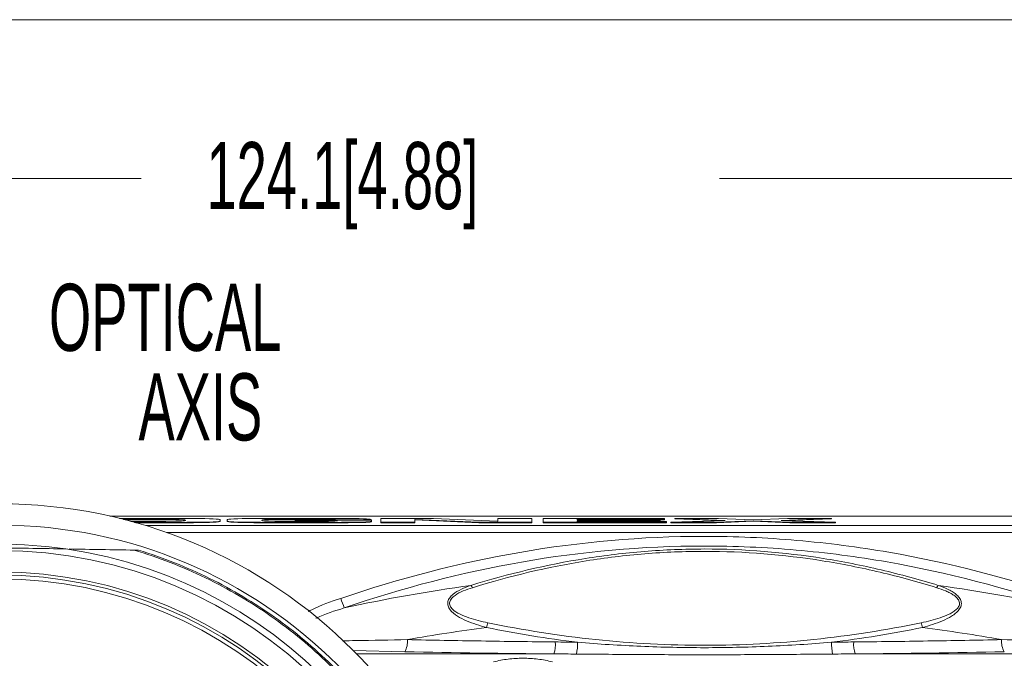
# Model space of a CAD drawing. Header units: millimetres. Extents: x 10 to 277, y 8 to 208.
# Tile 16 of 24: x 62 to 93, y 188 to 208. Entities that reach past the tile are written whole.
import ezdxf

# ---------------------------------------------------------------- set-up
doc = ezdxf.new("R2010")
doc.units = ezdxf.units.MM
doc.styles.add('SLDTEXTSTYLE1', font='TXT', dxfattribs={"width": 0.605})
doc.dimstyles.new('SLDDIMSTYLE0', dxfattribs={"dimtxt": 2.054655, "dimasz": 3, "dimexe": 0, "dimexo": 0.0625, "dimgap": 0.513664, "dimtad": 0, "dimtih": 1, "dimtoh": 1, "dimlfac": 2, "dimrnd": 1e-09, "dimzin": 12, "dimdsep": 46, "dimtxsty": 'SLDTEXTSTYLE1', "dimsah": 1, "dimcen": 0.09, "dimadec": 0, "dimazin": 0, "dimtfac": 1, "dimtofl": 0, "dimtmove": 0, "dimatfit": 3, "dimfxl": 1, "dimfrac": 2, "dimtolj": 1, "dimtzin": 12, "dimarcsym": 0})
doc.dimstyles.new('SLDDIMSTYLE2', dxfattribs={"dimtxt": 2.054655, "dimasz": 3, "dimexe": 0, "dimexo": 0.0625, "dimgap": 0.513664, "dimtad": 0, "dimtih": 1, "dimtoh": 1, "dimlfac": 2, "dimrnd": 1e-09, "dimzin": 4, "dimdsep": 46, "dimtxsty": 'SLDTEXTSTYLE1', "dimsah": 1, "dimcen": 0, "dimadec": 0, "dimazin": 0, "dimtfac": 1, "dimtofl": 0, "dimtmove": 0, "dimatfit": 3, "dimfxl": 1, "dimfrac": 2, "dimtolj": 1, "dimtzin": 12, "dimarcsym": 0})

# ---------------------------------------------------------------- blocks, each defined once
blk = doc.blocks.new('*D16')
at = {"color": 7, "linetype": 'Continuous', "lineweight": 0}
for p, q in [((46.071, 191.999), (46.071, 204.182)), ((108.654, 186.831), (108.654, 204.182)), ((46.071, 202.682), (66.035, 202.682)), ((108.654, 202.682), (84.261, 202.682))]:
    blk.add_line(p, q, dxfattribs=at)
for points in [[(46.071, 202.682), (49.071, 202.174), (49.071, 203.19)], [(108.654, 202.682), (105.654, 203.19), (105.654, 202.174)]]:
    blk.add_solid(points, dxfattribs=at)
at = {"color": 7, "linetype": 'Continuous', "lineweight": 0, "insert": (68.093, 203.834), "char_height": 2.11667, "attachment_point": 1, "style": 'SLDTEXTSTYLE1'}
blk.add_mtext('124.1[4.88]', dxfattribs=at)
blk = doc.blocks.new('*D19')
at = {"color": 7, "linetype": 'Continuous', "lineweight": 0}
for p, q in [((51.731, 164.379), (42.84, 153.267)), ((28.946, 154.608), (28.946, 151.927)), ((28.946, 154.608), (29.416, 154.608)), ((36.313, 154.608), (35.843, 154.608)), ((36.313, 154.608), (36.313, 151.927)), ((42.84, 153.267), (38.84, 153.267)), ((28.946, 151.927), (29.416, 151.927)), ((36.313, 151.927), (35.843, 151.927))]:
    blk.add_line(p, q, dxfattribs=at)
blk.add_solid([(51.731, 164.379), (49.46, 162.354), (50.254, 161.719)], dxfattribs=at)
at = {"color": 7, "linetype": 'Continuous', "lineweight": 0, "char_height": 2.1167, "attachment_point": 1, "style": 'SLDTEXTSTYLE1'}
for s, insert in [('%%c', (19.524, 154.419)), ('63.0', (22.52, 154.419)), ('2.48', (29.886, 154.419))]:
    blk.add_mtext(s, dxfattribs=dict(at, insert=insert))
blk = doc.blocks.new('SW_NOTE_10')
at = {"color": 0, "linetype": 'Continuous', "lineweight": 0, "char_height": 2.1167, "attachment_point": 1, "style": 'SLDTEXTSTYLE1'}
for s, insert in [('OPTICAL', (0, 2.729)), ('AXIS', (2.822, -0.094))]:
    blk.add_mtext(s, dxfattribs=dict(at, insert=insert))

msp = doc.modelspace()

# ---------------------------------------------------------------- linework, layer by layer
at = {"color": 7, "linetype": 'Continuous', "lineweight": 15}
for p, q in [((10.0878, 207.6921), (270.0878, 207.6921)), ((65.0509, 192.0375), (98.6459, 192.0375)), ((66.9889, 191.966), (65.3528, 191.966)), ((65.4778, 191.9345), (65.5017, 191.9346)), ((65.5017, 191.9346), (66.7571, 191.9346)), ((65.5017, 191.9346), (65.5017, 191.9284)), ((65.5267, 191.9219), (66.7571, 191.9219)), ((66.8151, 191.8726), (65.7121, 191.8726)), ((65.8256, 191.8412), (66.9889, 191.8412)), ((65.8706, 191.8286), (66.9889, 191.8286)), ((66.7571, 191.9346), (67.0438, 191.9335)), ((66.7571, 191.9346), (66.7571, 191.9219)), ((66.7571, 191.9219), (67.0438, 191.9208)), ((67.1247, 191.8739), (66.8151, 191.8726)), ((67.2424, 191.9657), (66.9889, 191.966)), ((66.9889, 191.8412), (67.2424, 191.8415)), ((66.9889, 191.8412), (66.9889, 191.8286)), ((66.9889, 191.8286), (67.2424, 191.8288)), ((67.0438, 191.9335), (67.2374, 191.9304)), ((67.0438, 191.9335), (67.0438, 191.9208)), ((67.0438, 191.9208), (67.2374, 191.9177)), ((67.3118, 191.8782), (67.1247, 191.8739)), ((67.2374, 191.9304), (67.3547, 191.9253)), ((67.2374, 191.9304), (67.2374, 191.9177)), ((67.2374, 191.9177), (67.3547, 191.9127)), ((67.4757, 191.965), (67.2424, 191.9657)), ((67.2424, 191.8415), (67.4757, 191.8422)), ((67.2424, 191.8415), (67.2424, 191.8288)), ((67.2424, 191.8288), (67.4757, 191.8295)), ((67.4037, 191.8858), (67.3118, 191.8782)), ((67.3547, 191.9253), (67.4127, 191.9186)), ((67.3547, 191.9253), (67.3547, 191.9127)), ((67.3547, 191.9127), (67.4127, 191.9059)), ((67.4283, 191.897), (67.4037, 191.8858)), ((67.4127, 191.9186), (67.4283, 191.9102)), ((67.4127, 191.9186), (67.4127, 191.9059)), ((67.4127, 191.9059), (67.4283, 191.8975)), ((67.4283, 191.9102), (67.4283, 191.897)), ((67.688, 191.9637), (67.4757, 191.965)), ((67.4757, 191.8422), (67.688, 191.8435)), ((67.4757, 191.8422), (67.4757, 191.8295)), ((67.4757, 191.8295), (67.688, 191.8308)), ((67.8784, 191.9617), (67.688, 191.9637)), ((67.688, 191.8435), (67.8784, 191.8455)), ((67.688, 191.8435), (67.688, 191.8308)), ((67.688, 191.8308), (67.8784, 191.8328)), ((68.0461, 191.959), (67.8784, 191.9617)), ((67.8784, 191.8455), (68.0461, 191.8483)), ((67.8784, 191.8455), (67.8784, 191.8328)), ((67.8784, 191.8328), (68.0461, 191.8356)), ((68.1902, 191.9554), (68.0461, 191.959)), ((68.0461, 191.8483), (68.1902, 191.8518)), ((68.0461, 191.8483), (68.0461, 191.8356)), ((68.0461, 191.8356), (68.1902, 191.8392)), ((68.3101, 191.9509), (68.1902, 191.9554)), ((68.1902, 191.8518), (68.3101, 191.8564)), ((68.1902, 191.8518), (68.1902, 191.8392)), ((68.1902, 191.8392), (68.3101, 191.8437)), ((68.4047, 191.9453), (68.3101, 191.9509)), ((68.3101, 191.8564), (68.4047, 191.8619)), ((68.3101, 191.8564), (68.3101, 191.8437)), ((68.3101, 191.8437), (68.4047, 191.8492)), ((68.4733, 191.9387), (68.4047, 191.9453)), ((68.4047, 191.8619), (68.4733, 191.8685)), ((68.4047, 191.8619), (68.4047, 191.8492)), ((68.4047, 191.8492), (68.4733, 191.8558)), ((68.5151, 191.9309), (68.4733, 191.9387)), ((68.4733, 191.8685), (68.5151, 191.8763)), ((68.4733, 191.8685), (68.4733, 191.8558)), ((68.4733, 191.8558), (68.5151, 191.8636)), ((68.5292, 191.9218), (68.5151, 191.9309)), ((68.5151, 191.8763), (68.5292, 191.8854)), ((68.5151, 191.8763), (68.5151, 191.8636)), ((68.5151, 191.8636), (68.5292, 191.8727)), ((68.5292, 191.8854), (68.5292, 191.9218)), ((68.5292, 191.8854), (68.5292, 191.8727)), ((68.7552, 191.9309), (68.7411, 191.9218)), ((68.7411, 191.9218), (68.7411, 191.8854)), ((68.7411, 191.8854), (68.7552, 191.8763)), ((68.7411, 191.8854), (68.7411, 191.8727)), ((68.7411, 191.8727), (68.7552, 191.8636)), ((68.797, 191.9387), (68.7552, 191.9309)), ((68.7552, 191.8763), (68.797, 191.8685)), ((68.7552, 191.8763), (68.7552, 191.8636)), ((68.7552, 191.8636), (68.797, 191.8558)), ((68.8656, 191.9453), (68.797, 191.9387)), ((68.797, 191.8685), (68.8656, 191.8619)), ((68.797, 191.8685), (68.797, 191.8558)), ((68.797, 191.8558), (68.8656, 191.8492)), ((68.9602, 191.9509), (68.8656, 191.9453)), ((68.8656, 191.8619), (68.9602, 191.8564)), ((68.8656, 191.8619), (68.8656, 191.8492)), ((68.8656, 191.8492), (68.9602, 191.8437)), ((69.08, 191.9554), (68.9602, 191.9509)), ((68.9602, 191.8564), (69.08, 191.8518)), ((68.9602, 191.8564), (68.9602, 191.8437)), ((68.9602, 191.8437), (69.08, 191.8392)), ((69.2242, 191.959), (69.08, 191.9554)), ((69.08, 191.8518), (69.2242, 191.8483)), ((69.08, 191.8518), (69.08, 191.8392)), ((69.08, 191.8392), (69.2242, 191.8356)), ((69.3919, 191.9617), (69.2242, 191.959)), ((69.2242, 191.8483), (69.3919, 191.8455)), ((69.2242, 191.8483), (69.2242, 191.8356)), ((69.2242, 191.8356), (69.3919, 191.8328)), ((69.5823, 191.9637), (69.3919, 191.9617)), ((69.3919, 191.8455), (69.5823, 191.8435)), ((69.3919, 191.8455), (69.3919, 191.8328)), ((69.3919, 191.8328), (69.5823, 191.8308)), ((69.7946, 191.965), (69.5823, 191.9637)), ((69.5823, 191.8435), (69.7946, 191.8422)), ((69.5823, 191.8435), (69.5823, 191.8308)), ((69.5823, 191.8308), (69.7946, 191.8295)), ((70.0279, 191.9657), (69.7946, 191.965)), ((69.7946, 191.8422), (70.0279, 191.8415)), ((69.7946, 191.8422), (69.7946, 191.8295)), ((69.7946, 191.8295), (70.0279, 191.8288)), ((69.842, 191.9112), (69.8609, 191.9219)), ((69.842, 191.896), (69.842, 191.9112)), ((69.842, 191.8985), (69.8609, 191.9092)), ((69.8609, 191.8854), (69.842, 191.896)), ((69.8609, 191.9219), (69.9259, 191.9292)), ((69.8609, 191.9219), (69.8609, 191.9092)), ((69.8609, 191.9092), (69.9259, 191.9165)), ((69.9259, 191.8781), (69.8609, 191.8854)), ((69.9259, 191.9292), (70.0496, 191.9337)), ((69.9259, 191.9292), (69.9259, 191.9165)), ((69.9259, 191.9165), (70.0496, 191.921)), ((70.0496, 191.8735), (69.9259, 191.8781)), ((70.2814, 191.966), (70.0279, 191.9657)), ((70.0279, 191.8415), (70.2814, 191.8412)), ((70.0279, 191.8415), (70.0279, 191.8288)), ((70.0279, 191.8288), (70.2814, 191.8286)), ((70.0496, 191.9337), (70.2444, 191.936)), ((70.0496, 191.9337), (70.0496, 191.921)), ((70.0496, 191.921), (70.2444, 191.9233)), ((70.2444, 191.8712), (70.0496, 191.8735)), ((70.2444, 191.936), (70.5228, 191.9366)), ((70.2444, 191.936), (70.2444, 191.9233)), ((70.2444, 191.9233), (70.5228, 191.924)), ((70.5228, 191.8706), (70.2444, 191.8712)), ((71.8941, 191.966), (70.2814, 191.966)), ((70.2814, 191.8412), (71.5706, 191.8412)), ((70.2814, 191.8412), (70.2814, 191.8286)), ((70.2814, 191.8286), (71.5706, 191.8286)), ((70.5228, 191.9366), (71.6865, 191.9366)), ((70.5228, 191.9366), (70.5228, 191.924)), ((70.5228, 191.924), (71.6865, 191.924)), ((71.6672, 191.8706), (70.5228, 191.8706)), ((70.8946, 191.9127), (70.8946, 191.8874)), ((73.2992, 191.9127), (70.8946, 191.9127)), ((70.8946, 191.8874), (72.2273, 191.8874)), ((70.8946, 191.8874), (70.8946, 191.8748)), ((70.8946, 191.8748), (72.1191, 191.8748)), ((71.5706, 191.8412), (71.8582, 191.8413)), ((71.5706, 191.8412), (71.5706, 191.8286)), ((71.5706, 191.8286), (71.8582, 191.8286)), ((71.9369, 191.8714), (71.6672, 191.8706)), ((71.6865, 191.9366), (71.9791, 191.9358)), ((71.6865, 191.9366), (71.6865, 191.924)), ((71.6865, 191.924), (71.9791, 191.9231)), ((71.8582, 191.8413), (72.1178, 191.8415)), ((71.8582, 191.8413), (71.8582, 191.8286)), ((71.8582, 191.8286), (72.1178, 191.8288)), ((72.2286, 191.9655), (71.8941, 191.966)), ((72.1443, 191.8752), (71.9369, 191.8714)), ((71.9791, 191.9358), (72.1632, 191.9319)), ((71.9791, 191.9358), (71.9791, 191.9231)), ((71.9791, 191.9231), (72.1632, 191.9192)), ((72.1178, 191.8415), (72.35, 191.8421)), ((72.1178, 191.8415), (72.1178, 191.8288)), ((72.1178, 191.8288), (72.35, 191.8294)), ((72.2273, 191.8839), (72.1443, 191.8752)), ((72.1632, 191.9319), (72.2273, 191.923)), ((72.1632, 191.9319), (72.1632, 191.9192)), ((72.1632, 191.9192), (72.21, 191.9127)), ((72.2273, 191.923), (73.2799, 191.923)), ((72.2273, 191.923), (72.2273, 191.9127)), ((72.2273, 191.8874), (72.2273, 191.8839)), ((72.5055, 191.9642), (72.2286, 191.9655)), ((72.35, 191.8421), (72.5553, 191.843)), ((72.35, 191.8421), (72.35, 191.8294)), ((72.35, 191.8294), (72.5553, 191.8303)), ((72.7301, 191.962), (72.5055, 191.9642)), ((72.5553, 191.843), (72.7343, 191.8444)), ((72.5553, 191.843), (72.5553, 191.8303)), ((72.5553, 191.8303), (72.7343, 191.8317)), ((72.9076, 191.9591), (72.7301, 191.962)), ((72.7343, 191.8444), (72.8876, 191.8465)), ((72.7343, 191.8444), (72.7343, 191.8317)), ((72.7343, 191.8317), (72.8876, 191.8338)), ((72.8876, 191.8465), (73.0157, 191.8493)), ((72.8876, 191.8465), (72.8876, 191.8338)), ((72.8876, 191.8338), (73.0157, 191.8366)), ((73.0433, 191.9553), (72.9076, 191.9591)), ((73.0157, 191.8493), (73.1193, 191.8529)), ((73.0157, 191.8493), (73.0157, 191.8366)), ((73.0157, 191.8366), (73.1193, 191.8402)), ((73.1426, 191.9509), (73.0433, 191.9553)), ((73.1193, 191.8529), (73.1989, 191.8575)), ((73.1193, 191.8529), (73.1193, 191.8402)), ((73.1193, 191.8402), (73.1989, 191.8448)), ((73.2106, 191.9458), (73.1426, 191.9509)), ((73.1989, 191.8575), (73.255, 191.8631)), ((73.1989, 191.8575), (73.1989, 191.8448)), ((73.1989, 191.8448), (73.255, 191.8504)), ((73.2526, 191.9401), (73.2106, 191.9458)), ((73.274, 191.9337), (73.2526, 191.9401)), ((73.255, 191.8631), (73.2883, 191.8699)), ((73.255, 191.8631), (73.255, 191.8504)), ((73.255, 191.8504), (73.2883, 191.8572)), ((73.2799, 191.9269), (73.274, 191.9337)), ((73.2799, 191.923), (73.2799, 191.9269)), ((73.2799, 191.923), (73.2799, 191.9127)), ((73.2883, 191.8699), (73.2992, 191.878)), ((73.2883, 191.8699), (73.2883, 191.8572)), ((73.2883, 191.8572), (73.2992, 191.8653)), ((73.2992, 191.878), (73.2992, 191.9127)), ((73.2992, 191.878), (73.2992, 191.8653)), ((73.5885, 191.9646), (73.5885, 191.8426)), ((75.2494, 191.9646), (73.5885, 191.9646)), ((73.5885, 191.8426), (74.6604, 191.8426)), ((73.5885, 191.8426), (73.5885, 191.8299)), ((73.5885, 191.8299), (74.6604, 191.8299)), ((74.6604, 191.9313), (74.67, 191.9313)), ((74.6604, 191.8426), (74.6604, 191.9313)), ((74.6604, 191.9186), (74.67, 191.9186)), ((74.6604, 191.8426), (74.6604, 191.8299)), ((74.67, 191.9313), (76.6835, 191.8426)), ((74.67, 191.9313), (74.67, 191.9186)), ((74.67, 191.9186), (76.6835, 191.8299)), ((77.2629, 191.876), (75.2494, 191.9646)), ((76.6835, 191.8426), (78.3445, 191.8426)), ((76.6835, 191.8426), (76.6835, 191.8299)), ((76.6835, 191.8299), (78.3445, 191.8299)), ((77.2726, 191.876), (77.2629, 191.876)), ((77.2726, 191.9646), (77.2726, 191.876)), ((78.3445, 191.9646), (77.2726, 191.9646)), ((78.3445, 191.8426), (78.3445, 191.9646)), ((78.3445, 191.8426), (78.3445, 191.8299)), ((82.5351, 191.9646), (78.711, 191.9646)), ((78.711, 191.9646), (78.711, 191.8426)), ((78.711, 191.8426), (82.5979, 191.8426)), ((78.711, 191.8426), (78.711, 191.8299)), ((78.711, 191.8299), (82.5979, 191.8299)), ((79.7829, 191.9363), (82.5351, 191.9363)), ((79.7829, 191.9168), (79.7829, 191.9363)), ((79.7829, 191.9236), (82.5351, 191.9236)), ((82.3903, 191.9168), (79.7829, 191.9168)), ((79.7829, 191.8915), (82.3903, 191.8915)), ((79.7829, 191.8719), (79.7829, 191.8915)), ((79.7829, 191.8788), (82.3903, 191.8788)), ((82.5979, 191.8719), (79.7829, 191.8719)), ((82.3903, 191.8915), (82.3903, 191.9168)), ((82.3903, 191.8915), (82.3903, 191.8788)), ((82.5351, 191.9363), (82.5351, 191.9646)), ((82.5351, 191.9363), (82.5351, 191.9236)), ((82.5979, 191.8426), (82.5979, 191.8719)), ((82.5979, 191.8426), (82.5979, 191.8299)), ((84.4449, 191.9043), (82.7308, 191.8432)), ((82.7308, 191.8432), (84.1697, 191.8432)), ((82.7308, 191.8432), (82.7308, 191.8305)), ((82.7308, 191.8305), (84.1697, 191.8305)), ((84.2373, 191.9652), (82.8516, 191.9652)), ((82.8516, 191.9652), (84.4449, 191.9043)), ((82.8516, 191.9652), (82.8516, 191.9525)), ((82.8516, 191.9525), (84.2731, 191.8982)), ((84.1697, 191.8432), (85.3237, 191.8875)), ((84.1697, 191.8305), (85.3237, 191.8748)), ((84.1697, 191.8432), (84.1697, 191.8305)), ((85.3237, 191.9225), (84.2373, 191.9652)), ((86.4101, 191.9652), (85.3237, 191.9225)), ((85.3237, 191.8875), (86.4777, 191.8432)), ((85.3237, 191.8875), (85.3237, 191.8748)), ((85.3237, 191.8748), (86.4777, 191.8305)), ((86.2025, 191.9043), (87.7959, 191.9652)), ((87.9166, 191.8432), (86.2025, 191.9043)), ((86.3743, 191.8982), (87.7959, 191.9525)), ((87.7959, 191.9652), (86.4101, 191.9652)), ((86.4777, 191.8432), (87.9166, 191.8432)), ((86.4777, 191.8432), (86.4777, 191.8305)), ((86.4777, 191.8305), (87.9166, 191.8305)), ((87.7959, 191.9652), (87.7959, 191.9525)), ((87.9166, 191.8432), (87.9166, 191.8305)), ((88.5372, 187.692), (98.7279, 187.692))]:
    msp.add_line(p, q, dxfattribs=at)
at = {"color": 8, "linetype": 'Continuous', "lineweight": 15}
for p, q in [((66.1775, 191.7381), (98.6459, 191.7381)), ((98.6459, 191.5214), (66.8343, 191.5214)), ((74.3428, 187.7592), (72.7134, 187.7959)), ((72.829, 187.692), (79.0466, 187.692))]:
    msp.add_line(p, q, dxfattribs=at)
at = {"color": 7, "linetype": 'Continuous', "lineweight": 15}
for radius in [15.75, 15.0755, 14.2775, 13.5976, 13.5021, 13.3772]:
    msp.add_circle((61.5719, 176.6765), radius, dxfattribs=at)
for centre, radius, start, end in [((61.5719, 176.6765), 14.4775, 81.70501, 98.29499), ((61.5719, 176.6765), 14.4775, 278.29499, 81.70501), ((83.4038, 139.1309), 51.1994, 97.83195, 102.36606), ((76.2158, 189.6612), 0.2851, 24.84466, 42.21425), ((91.3679, 189.6612), 0.285, 137.78461, 155.15571), ((84.1799, 139.1308), 51.1995, 77.63394, 82.16804), ((76.2635, 190.7609), 4.1528, 198.50675, 202.93786), ((83.5357, 137.1514), 51.7978, 97.33485, 100.12884), ((78.2104, 188.2662), 1.3134, 161.84345, 168.62072), ((89.3735, 188.2662), 1.3132, 11.3788, 18.15719), ((84.048, 137.1515), 51.7977, 79.87116, 82.66515), ((73.818, 188.0744), 0.6122, 329.01188, 6.3299), ((78.0073, 188.0001), 1.084, 343.48573, 3.65468), ((89.5764, 188.0001), 1.0839, 176.34511, 196.51447), ((93.7657, 188.0744), 0.6122, 173.66964, 210.98844), ((78.2439, 188.0226), 1.5472, 347.50867, 1.32481), ((89.3398, 188.0226), 1.5472, 178.67479, 192.49172)]:
    msp.add_arc(centre, radius, start, end, dxfattribs=at)
for start_param, end_param in [(4.6137434, 4.6629096), (4.7618684, 4.8110346)]:
    msp.add_ellipse((83.7919, 206.1553), major_axis=(95.9435, 0), ratio=0.1926757, start_param=start_param, end_param=end_param, dxfattribs=at)
for points, knots in [([(72.3255, 189.4428), (74.1831, 190.076), (76.0641, 190.5641), (79.8771, 191.2252), (81.8091, 191.3981), (84.2589, 191.3998), (84.7517, 191.3893), (85.7318, 191.3469), (86.2199, 191.3151), (87.6784, 191.1885), (88.6429, 191.0625), (91.5146, 190.5657), (93.3997, 190.0763), (95.2582, 189.4428)], [0, 0, 0, 0, 0.25, 0.25, 0.5, 0.5, 0.5625, 0.5625, 0.625, 0.625, 0.75, 0.75, 1, 1, 1, 1]), ([(65.8112, 190.965), (66.5818, 190.7364), (67.337, 190.4441), (68.7869, 189.7427), (69.4814, 189.3338), (70.7851, 188.4189), (71.3942, 187.9131), (72.0916, 187.2362), (72.2279, 187.0987), (72.4965, 186.8167), (72.6286, 186.6726), (73.0173, 186.2311), (73.2665, 185.9246), (73.9797, 184.9717), (74.4089, 184.2918), (75.1539, 182.866), (75.4697, 182.1201), (75.9751, 180.5918), (76.1647, 179.8094), (76.4151, 178.2393), (76.476, 177.4518), (76.476, 175.9012), (76.4151, 175.1138), (76.1647, 173.5437), (75.9751, 172.7613), (75.4697, 171.2329), (75.1539, 170.4871), (74.4089, 169.0613), (73.9797, 168.3814), (73.2665, 167.4285), (73.0173, 167.122), (72.6286, 166.6805), (72.4965, 166.5363), (72.2279, 166.2544), (72.0916, 166.1169), (71.3942, 165.44), (70.7851, 164.9341), (69.4814, 164.0193), (68.7869, 163.6103), (67.337, 162.909), (66.5818, 162.6167), (65.8112, 162.388)], [0, 0, 0, 0, 0.0625, 0.0625, 0.125, 0.125, 0.1875, 0.1875, 0.203125, 0.203125, 0.21875, 0.21875, 0.25, 0.25, 0.3125, 0.3125, 0.375, 0.375, 0.4375, 0.4375, 0.5, 0.5, 0.5625, 0.5625, 0.625, 0.625, 0.6875, 0.6875, 0.75, 0.75, 0.78125, 0.78125, 0.796875, 0.796875, 0.8125, 0.8125, 0.875, 0.875, 0.9375, 0.9375, 1, 1, 1, 1]), ([(65.9565, 190.9625), (65.9565, 190.9625), (65.9527, 190.9626), (65.9431, 190.9627), (65.9373, 190.9628), (65.9192, 190.9632), (65.9063, 190.9634), (65.8665, 190.9641), (65.8389, 190.9646), (65.8112, 190.965)], [0, 0, 0, 0, 0.125, 0.125, 0.25, 0.25, 0.5, 0.5, 1, 1, 1, 1]), ([(65.9565, 190.9625), (66.7217, 190.7276), (67.4709, 190.43), (68.9079, 189.7202), (69.5957, 189.3082), (70.886, 188.3893), (71.4885, 187.8825), (72.3161, 187.0701), (72.5818, 186.7883), (73.0951, 186.1992), (73.3419, 185.8927), (74.0478, 184.9404), (74.4723, 184.2616), (75.209, 182.8395), (75.5211, 182.0963), (76.0206, 180.5739), (76.208, 179.7949), (76.4554, 178.232), (76.5156, 177.4483), (76.5156, 175.9048), (76.4554, 175.121), (76.208, 173.5582), (76.0206, 172.7792), (75.5211, 171.2568), (75.209, 170.5135), (74.4723, 169.0914), (74.0478, 168.4127), (73.3419, 167.4604), (73.0951, 167.1539), (72.5818, 166.5648), (72.3161, 166.283), (71.4885, 165.4706), (70.886, 164.9638), (69.5957, 164.0449), (68.9079, 163.6328), (67.4709, 162.9231), (66.7217, 162.6254), (65.9565, 162.3906)], [0, 0, 0, 0, 0.0625, 0.0625, 0.125, 0.125, 0.1875, 0.1875, 0.21875, 0.21875, 0.25, 0.25, 0.3125, 0.3125, 0.375, 0.375, 0.4375, 0.4375, 0.5, 0.5, 0.5625, 0.5625, 0.625, 0.625, 0.6875, 0.6875, 0.75, 0.75, 0.78125, 0.78125, 0.8125, 0.8125, 0.875, 0.875, 0.9375, 0.9375, 1, 1, 1, 1]), ([(95.1446, 189.1424), (93.3053, 189.774), (91.4394, 190.2623), (88.5961, 190.7581), (87.6409, 190.8839), (86.1965, 191.0104), (85.7131, 191.0422), (84.7423, 191.0845), (84.2541, 191.0949), (81.8275, 191.0932), (79.9143, 190.9204), (76.1393, 190.2606), (74.2775, 189.7737), (72.4391, 189.1424)], [0, 0, 0, 0, 0.25, 0.25, 0.375, 0.375, 0.4375, 0.4375, 0.5, 0.5, 0.75, 0.75, 1, 1, 1, 1]), ([(76.4269, 189.8527), (77.6065, 190.2169), (78.8082, 190.5039), (80.6496, 190.7981), (81.2699, 190.8735), (82.5246, 190.975), (83.162, 191.0009), (85.0536, 191.0009), (86.298, 190.8987), (88.1418, 190.6057), (88.7526, 190.4848), (89.9671, 190.1989), (90.5666, 190.0349), (91.1568, 189.8527)], [0, 0, 0, 0, 0.25, 0.25, 0.375, 0.375, 0.5, 0.5, 0.75, 0.75, 0.875, 0.875, 1, 1, 1, 1]), ([(91.1092, 189.781), (90.5231, 189.9625), (89.9282, 190.1259), (88.7217, 190.4109), (88.1149, 190.5315), (86.2829, 190.8238), (85.0463, 190.9259), (83.1662, 190.926), (82.5326, 190.9), (81.2856, 190.7987), (80.6692, 190.7236), (78.8396, 190.4301), (77.646, 190.1439), (76.4745, 189.781)], [0, 0, 0, 0, 0.125, 0.125, 0.25, 0.25, 0.5, 0.5, 0.625, 0.625, 0.75, 0.75, 1, 1, 1, 1]), ([(76.9228, 188.5253), (76.8144, 188.554), (76.7071, 188.5853), (76.496, 188.6548), (76.3917, 188.6931), (76.1911, 188.7795), (76.0944, 188.8273), (75.9148, 188.9403), (75.8321, 189.0046), (75.7428, 189.1215), (75.7195, 189.1638), (75.6945, 189.252), (75.6932, 189.2975), (75.7133, 189.385), (75.7345, 189.427), (75.7904, 189.5032), (75.8255, 189.5384), (75.9406, 189.6339), (76.0318, 189.6866), (76.2229, 189.7784), (76.3235, 189.8176), (76.4269, 189.8527)], [0, 0, 0, 0, 0.125, 0.125, 0.25, 0.25, 0.375, 0.375, 0.5, 0.5, 0.5625, 0.5625, 0.625, 0.625, 0.6875, 0.6875, 0.75, 0.75, 0.875, 0.875, 1, 1, 1, 1]), ([(76.4745, 189.781), (76.3763, 189.7505), (76.2803, 189.7169), (76.0953, 189.6382), (76.0057, 189.5932), (75.8891, 189.5102), (75.8526, 189.4794), (75.7936, 189.4112), (75.7705, 189.3728), (75.7504, 189.2915), (75.7541, 189.2492), (75.7869, 189.1698), (75.8147, 189.1337), (75.9131, 189.0373), (75.9981, 188.9869), (76.1759, 188.9), (76.2695, 188.8638), (76.5581, 188.7666), (76.7593, 188.7174), (76.9624, 188.6755)], [0, 0, 0, 0, 0.125, 0.125, 0.25, 0.25, 0.3125, 0.3125, 0.375, 0.375, 0.4375, 0.4375, 0.5, 0.5, 0.625, 0.625, 0.75, 0.75, 1, 1, 1, 1]), ([(90.6213, 188.6755), (90.8249, 188.7174), (91.025, 188.7664), (91.3137, 188.8636), (91.4086, 188.9003), (91.5429, 188.9661), (91.5861, 188.9897), (91.6673, 189.0422), (91.7059, 189.0714), (91.7713, 189.1363), (91.7987, 189.1729), (91.8301, 189.2521), (91.8332, 189.2945), (91.8116, 189.3764), (91.7878, 189.4146), (91.7278, 189.4824), (91.6922, 189.5122), (91.6144, 189.5671), (91.572, 189.5922), (91.4849, 189.6379), (91.44, 189.6588), (91.3024, 189.7172), (91.2069, 189.7507), (91.1092, 189.781)], [0, 0, 0, 0, 0.25, 0.25, 0.375, 0.375, 0.4375, 0.4375, 0.5, 0.5, 0.5625, 0.5625, 0.625, 0.625, 0.6875, 0.6875, 0.75, 0.75, 0.8125, 0.8125, 0.875, 0.875, 1, 1, 1, 1]), ([(91.1568, 189.8527), (91.2599, 189.8177), (91.3599, 189.7787), (91.5023, 189.7105), (91.5484, 189.6861), (91.637, 189.6327), (91.6796, 189.6034), (91.7563, 189.5402), (91.7907, 189.5061), (91.8475, 189.4299), (91.8692, 189.3882), (91.8904, 189.2999), (91.8895, 189.2544), (91.8652, 189.166), (91.8421, 189.1234), (91.7831, 189.0455), (91.7467, 189.0092), (91.6677, 188.9429), (91.6248, 188.9126), (91.4896, 188.8275), (91.3911, 188.7788), (91.0901, 188.6494), (90.8781, 188.5828), (90.6609, 188.5253)], [0, 0, 0, 0, 0.125, 0.125, 0.1875, 0.1875, 0.25, 0.25, 0.3125, 0.3125, 0.375, 0.375, 0.4375, 0.4375, 0.5, 0.5, 0.5625, 0.5625, 0.625, 0.625, 0.75, 0.75, 1, 1, 1, 1]), ([(76.9624, 188.6755), (78.0838, 188.4441), (79.2168, 188.2651), (80.9356, 188.0843), (81.5131, 188.0386), (82.6685, 187.978), (83.2444, 187.9633), (86.1144, 187.9656), (88.3808, 188.2133), (90.6213, 188.6755)], [0, 0, 0, 0, 0.25, 0.25, 0.375, 0.375, 0.5, 0.5, 1, 1, 1, 1]), ([(74.4264, 188.1419), (75.1965, 188.1259), (75.9707, 188.1118), (77.5254, 188.0875), (78.3075, 188.0773), (79.0891, 188.0692)], [0, 0, 0, 0, 0.5, 0.5, 1, 1, 1, 1]), ([(88.4946, 188.0692), (89.2741, 188.0773), (90.0531, 188.0874), (91.6102, 188.1117), (92.386, 188.1259), (93.1573, 188.1419)], [0, 0, 0, 0, 0.5, 0.5, 1, 1, 1, 1]), ([(79.7907, 188.0584), (80.4548, 188.0047), (81.1213, 187.9614), (82.4556, 187.9036), (83.1238, 187.8888), (84.4622, 187.8888), (85.1302, 187.9037), (86.4636, 187.9615), (87.1289, 188.0047), (87.793, 188.0584)], [0, 0, 0, 0, 0.25, 0.25, 0.5, 0.5, 0.75, 0.75, 1, 1, 1, 1]), ([(77.1399, 187.4389), (77.2923, 187.4792), (77.4463, 187.5081), (77.7578, 187.5466), (77.9151, 187.5561), (78.2286, 187.5561), (78.386, 187.5466), (78.6974, 187.5081), (78.8514, 187.4792), (79.0038, 187.4389)], [0, 0, 0, 0, 0.25, 0.25, 0.5, 0.5, 0.75, 0.75, 1, 1, 1, 1]), ([(87.8292, 187.6879), (87.1566, 187.683), (86.4837, 187.6768), (85.1379, 187.6685), (84.4649, 187.6662), (83.1188, 187.6662), (82.4458, 187.6685), (81.1, 187.6768), (80.4271, 187.683), (79.7545, 187.6879)], [0, 0, 0, 0, 0.25, 0.25, 0.5, 0.5, 0.75, 0.75, 1, 1, 1, 1])]:
    msp.add_open_spline(points, degree=3, knots=knots, dxfattribs=at)
for points in [[(61.5719, 191.039), (62.2709, 191.0268), (62.967, 191.0147), (63.6605, 191.0026)], [(65.8112, 190.965), (65.131, 190.9769), (64.4474, 190.9888), (63.7616, 191.0008)], [(79.7907, 188.0584), (78.8252, 188.1749), (77.8683, 188.332), (76.9228, 188.5253)], [(90.6609, 188.5253), (89.7096, 188.3309), (88.7538, 188.1743), (87.793, 188.0584)], [(79.0891, 188.0692), (79.3229, 188.0667), (79.5567, 188.0629), (79.7907, 188.0584)], [(87.793, 188.0584), (88.027, 188.0629), (88.2609, 188.0667), (88.4946, 188.0692)], [(93.1573, 188.1419), (94.0719, 188.1256), (94.9757, 188.1088), (95.857, 188.0941)], [(79.7545, 187.6879), (79.5185, 187.6897), (79.2825, 187.6911), (79.0466, 187.692)], [(88.5372, 187.692), (88.3012, 187.6911), (88.0652, 187.6897), (87.8292, 187.6879)]]:
    msp.add_open_spline(points, degree=3, dxfattribs=at)
at = {"color": 8, "linetype": 'Continuous', "lineweight": 15}
for points, knots in [([(71.3, 189.0291), (71.337, 189.0485), (71.6631, 189.2206), (72.0142, 189.3383), (72.3255, 189.4428)], [0, 0, 0, 0, 0.1132842, 1, 1, 1, 1]), ([(72.4391, 189.1424), (72.1389, 189.0496), (71.8354, 188.9557), (71.5487, 188.8208), (71.5455, 188.8193)], [0, 0, 0, 0, 0.9888072, 1, 1, 1, 1]), ([(72.381, 188.1056), (72.5221, 188.108), (73.1895, 188.1192), (73.8811, 188.1319), (74.4264, 188.1419)], [0, 0, 0, 0, 0.2114112, 1, 1, 1, 1])]:
    msp.add_open_spline(points, degree=3, knots=knots, dxfattribs=at)

# ---------------------------------------------------------------- block references
at = {"color": 7, "linetype": 'Continuous', "lineweight": 0}
msp.add_blockref('SW_NOTE_10', (63.1286, 196.6349), dxfattribs=at)

# ---------------------------------------------------------------- dimensions: what is measured, and where the dimension line sits
dim = msp.add_linear_dim(base=(108.6539, 202.6823), p1=(46.0712, 189.9988), p2=(108.6539, 184.8308), text='124.1[4.88]', dimstyle='SLDDIMSTYLE0', dxfattribs=at)
dim.commit()
dim.dimension.update_dxf_attribs({"geometry": '*D16', "text_midpoint": (75.148, 202.6823), "dimtype": 160})
dim = msp.add_diameter_dim_2p(p1=(71.4122, 188.9741), p2=(51.7315, 164.379), dimstyle='SLDDIMSTYLE2', dxfattribs=at)
dim.commit()
dim.dimension.update_dxf_attribs({"geometry": '*D19', "text_midpoint": (28.3884, 153.2675), "dimtype": 163})

doc.saveas('drawing.dxf')
